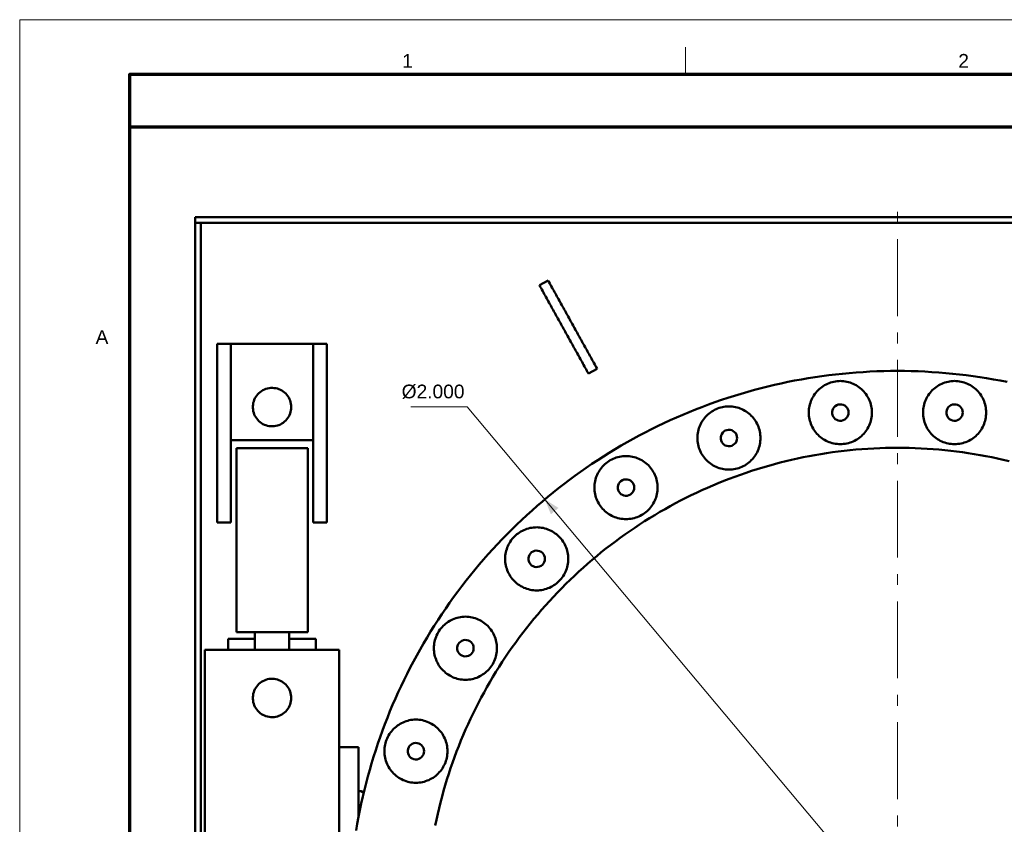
# Model space of a CAD drawing. Header units: millimetres. Extents: x 0 to 841, y 0 to 594.
# Tile 3 of 8: x 0 to 179, y 447 to 594. Entities that reach past the tile are written whole.
import ezdxf
from ezdxf.enums import TextEntityAlignment as Align

# ---------------------------------------------------------------- set-up
doc = ezdxf.new("R2010")
doc.units = ezdxf.units.MM
doc.linetypes.add('EJE', pattern=[22, 14, -3, 2, -3])
for name, color, linetype, lineweight in [('COTA', 7, 'CONTINUOUS', 18), ('EJE', 7, 'EJE', 18), ('FINA', 7, 'CONTINUOUS', 18), ('MARCO', 7, 'CONTINUOUS', 70), ('TXT', 7, 'CONTINUOUS', 25), ('VIS', 7, 'CONTINUOUS', 50)]:
    doc.layers.add(name, color=color, linetype=linetype, lineweight=lineweight)
doc.styles.add('STD', font='LiberationSans-Regular.ttf')

msp = doc.modelspace()

# ---------------------------------------------------------------- linework, layer by layer
at = {"layer": 'COTA'}
for p, q in [((81.58, 523.46), (71.28, 523.46)), ((224.28, 353.4), (81.58, 523.46))]:
    msp.add_line(p, q, dxfattribs=at)
msp.add_solid([(95.72, 506.6), (96.83, 503.88), (98.21, 505.04)], dxfattribs=at)
at = {"layer": 'EJE'}
msp.add_line((160, 298), (160, 562), dxfattribs=at)
at = {"layer": 'FINA'}
msp.add_line((121.38, 584), (121.38, 589), dxfattribs=at)
msp.add_lwpolyline([(0, 0), (841, 0), (841, 594), (0, 594)], close=True, dxfattribs=at)
at = {"layer": 'MARCO'}
for points in [[(20, 10), (831, 10), (831, 584), (20, 584)], [(20, 574.5), (831, 574.5), (831, 584), (20, 584)]]:
    msp.add_lwpolyline(points, close=True, dxfattribs=at)
at = {"layer": 'VIS'}
for points in [[(32, 557), (32, 558)], [(32, 558), (288, 558)], [(32, 557), (288, 557)], [(32, 303), (32, 557)], [(32, 557), (33, 557)], [(33, 303), (33, 557)], [(94.75, 545.61), (96.32, 546.48)], [(96.32, 546.48), (96.47, 546.22), (96.61, 545.95), (96.76, 545.69), (96.9, 545.42), (97.05, 545.16), (97.2, 544.9), (97.34, 544.63), (97.49, 544.37), (97.64, 544.11), (97.78, 543.84), (97.93, 543.58), (98.08, 543.32), (98.22, 543.05), (98.37, 542.79), (98.52, 542.52), (98.66, 542.26), (98.81, 542), (98.96, 541.73), (99.1, 541.47), (99.25, 541.21), (99.4, 540.94), (99.54, 540.68), (99.69, 540.41), (99.83, 540.15), (99.98, 539.89), (100.13, 539.62), (100.27, 539.36), (100.42, 539.1), (100.57, 538.83), (100.71, 538.57), (100.86, 538.31), (101.01, 538.04), (101.15, 537.78), (101.3, 537.51), (101.45, 537.25), (101.59, 536.99), (101.74, 536.72), (101.89, 536.46), (102.03, 536.2), (102.18, 535.93), (102.32, 535.67), (102.47, 535.4), (102.62, 535.14), (102.76, 534.88), (102.91, 534.61), (103.06, 534.35), (103.2, 534.09), (103.35, 533.82), (103.5, 533.56), (103.64, 533.3), (103.79, 533.03), (103.94, 532.77), (104.08, 532.5), (104.23, 532.24), (104.38, 531.98), (104.52, 531.71), (104.67, 531.45), (104.82, 531.19), (104.96, 530.92), (105.11, 530.66), (105.25, 530.39)], [(94.75, 545.61), (94.89, 545.34), (95.04, 545.08), (95.18, 544.81), (95.33, 544.55), (95.48, 544.29), (95.62, 544.02), (95.77, 543.76), (95.92, 543.5), (96.06, 543.23), (96.21, 542.97), (96.36, 542.7), (96.5, 542.44), (96.65, 542.18), (96.8, 541.91), (96.94, 541.65), (97.09, 541.39), (97.24, 541.12), (97.38, 540.86), (97.53, 540.6), (97.68, 540.33), (97.82, 540.07), (97.97, 539.8), (98.11, 539.54), (98.26, 539.28), (98.41, 539.01), (98.55, 538.75), (98.7, 538.49), (98.85, 538.22), (98.99, 537.96), (99.14, 537.69), (99.29, 537.43), (99.43, 537.17), (99.58, 536.9), (99.73, 536.64), (99.87, 536.38), (100.02, 536.11), (100.17, 535.85), (100.31, 535.59), (100.46, 535.32), (100.6, 535.06), (100.75, 534.79), (100.9, 534.53), (101.04, 534.27), (101.19, 534), (101.34, 533.74), (101.48, 533.48), (101.63, 533.21), (101.78, 532.95), (101.92, 532.68), (102.07, 532.42), (102.22, 532.16), (102.36, 531.89), (102.51, 531.63), (102.66, 531.37), (102.8, 531.1), (102.95, 530.84), (103.1, 530.58), (103.24, 530.31), (103.39, 530.05), (103.53, 529.78), (103.68, 529.52)], [(36, 534.91), (38.5, 534.91)], [(36, 534.91), (36, 502.41)], [(38.5, 534.91), (38.5, 502.41)], [(38.5, 534.91), (53.5, 534.91)], [(38.5, 534.91), (38.5, 517.41)], [(53.5, 534.91), (56, 534.91)], [(53.5, 534.91), (53.5, 502.41)], [(53.5, 534.91), (53.5, 517.41)], [(56, 534.91), (56, 502.41)], [(179.97, 527.99), (178.74, 528.23), (177.5, 528.46), (176.26, 528.67), (175.02, 528.87), (173.78, 529.05), (172.53, 529.21), (171.29, 529.36), (170.04, 529.5), (168.79, 529.61), (167.53, 529.72), (166.28, 529.8), (165.02, 529.87), (163.77, 529.93), (162.51, 529.97), (161.26, 529.99), (160, 530), (158.74, 529.99), (157.49, 529.97), (156.23, 529.93), (154.98, 529.87), (153.72, 529.8), (152.47, 529.72), (151.21, 529.61), (149.96, 529.5), (148.71, 529.36), (147.47, 529.21), (146.22, 529.05), (144.98, 528.87), (143.74, 528.67), (142.5, 528.46), (141.26, 528.23), (140.03, 527.99), (138.8, 527.73), (137.57, 527.45), (136.35, 527.16), (135.13, 526.86), (133.92, 526.54), (132.7, 526.2), (131.5, 525.85), (130.3, 525.49), (129.1, 525.11), (127.91, 524.71), (126.72, 524.3), (125.54, 523.87), (124.36, 523.43), (123.19, 522.98), (122.02, 522.51), (120.86, 522.02), (119.71, 521.52), (118.56, 521.01), (117.42, 520.48), (116.29, 519.94), (115.16, 519.38), (114.04, 518.81), (112.93, 518.23), (111.82, 517.63), (110.73, 517.02), (109.64, 516.39), (108.56, 515.75), (107.48, 515.1), (106.42, 514.43), (105.36, 513.75), (104.31, 513.06), (103.27, 512.35), (102.24, 511.63), (101.22, 510.9), (100.21, 510.16), (99.21, 509.4), (98.21, 508.63), (97.23, 507.85), (96.26, 507.05), (95.29, 506.24), (94.34, 505.43), (93.4, 504.59), (92.47, 503.75), (91.55, 502.9), (90.63, 502.03), (89.74, 501.15), (88.85, 500.26), (87.97, 499.37), (87.1, 498.45), (86.25, 497.53), (85.41, 496.6), (84.57, 495.66), (83.76, 494.71), (82.95, 493.74), (82.15, 492.77), (81.37, 491.79), (80.6, 490.79), (79.84, 489.79), (79.1, 488.78), (78.37, 487.76), (77.65, 486.73), (76.94, 485.69), (76.25, 484.64), (75.57, 483.58), (74.9, 482.52), (74.25, 481.44), (73.61, 480.36), (72.98, 479.27), (72.37, 478.18), (71.77, 477.07), (71.19, 475.96), (70.62, 474.84), (70.06, 473.71), (69.52, 472.58), (68.99, 471.44), (68.48, 470.29), (67.98, 469.14), (67.49, 467.98), (67.02, 466.81), (66.57, 465.64), (66.13, 464.46), (65.7, 463.28), (65.29, 462.09), (64.89, 460.9), (64.51, 459.7), (64.15, 458.5), (63.8, 457.3), (63.46, 456.08), (63.14, 454.87), (62.84, 453.65), (62.55, 452.43), (62.27, 451.2), (62.01, 449.97), (61.77, 448.74), (61.54, 447.5), (61.33, 446.26)], [(105.25, 530.39), (103.68, 529.52)], [(155.34, 522.42), (155.33, 522.72), (155.31, 523.02), (155.27, 523.31), (155.21, 523.61), (155.14, 523.9), (155.06, 524.19), (154.96, 524.48), (154.84, 524.75), (154.71, 525.03), (154.57, 525.29), (154.41, 525.55), (154.24, 525.8), (154.06, 526.03), (153.86, 526.26), (153.65, 526.48), (153.43, 526.69), (153.21, 526.88), (152.97, 527.07), (152.72, 527.24), (152.46, 527.39), (152.2, 527.54), (151.93, 527.67), (151.65, 527.78), (151.36, 527.88), (151.08, 527.97), (150.78, 528.04), (150.49, 528.09), (150.19, 528.13), (149.89, 528.16), (149.59, 528.17), (149.29, 528.16), (148.99, 528.13), (148.69, 528.09), (148.39, 528.04), (148.1, 527.97), (147.81, 527.88), (147.53, 527.78), (147.25, 527.67), (146.98, 527.54), (146.71, 527.39), (146.46, 527.24), (146.21, 527.07), (145.97, 526.88), (145.74, 526.69), (145.52, 526.48), (145.31, 526.26), (145.12, 526.03), (144.94, 525.8), (144.76, 525.55), (144.61, 525.29), (144.46, 525.03), (144.33, 524.75), (144.22, 524.48), (144.12, 524.19), (144.03, 523.9), (143.96, 523.61), (143.91, 523.31), (143.87, 523.02), (143.85, 522.72), (143.84, 522.42), (143.85, 522.11), (143.87, 521.81), (143.91, 521.52), (143.96, 521.22), (144.03, 520.93), (144.12, 520.64), (144.22, 520.35), (144.33, 520.08), (144.46, 519.8), (144.61, 519.54), (144.76, 519.28), (144.94, 519.04), (145.12, 518.8), (145.31, 518.57), (145.52, 518.35), (145.74, 518.14), (145.97, 517.95), (146.21, 517.76), (146.46, 517.59), (146.71, 517.44), (146.98, 517.29), (147.25, 517.16), (147.53, 517.05), (147.81, 516.95), (148.1, 516.86), (148.39, 516.79), (148.69, 516.74), (148.99, 516.7), (149.29, 516.67), (149.59, 516.67), (149.89, 516.67), (150.19, 516.7), (150.49, 516.74), (150.78, 516.79), (151.08, 516.86), (151.36, 516.95), (151.65, 517.05), (151.93, 517.16), (152.2, 517.29), (152.46, 517.44), (152.72, 517.59), (152.97, 517.76), (153.21, 517.95), (153.43, 518.14), (153.65, 518.35), (153.86, 518.57), (154.06, 518.8), (154.24, 519.04), (154.41, 519.28), (154.57, 519.54), (154.71, 519.8), (154.84, 520.08), (154.96, 520.35), (155.06, 520.64), (155.14, 520.93), (155.21, 521.22), (155.27, 521.52), (155.31, 521.81), (155.33, 522.11), (155.34, 522.42)], [(176.16, 522.42), (176.15, 522.72), (176.13, 523.02), (176.09, 523.31), (176.04, 523.61), (175.97, 523.9), (175.88, 524.19), (175.78, 524.48), (175.67, 524.75), (175.54, 525.03), (175.39, 525.29), (175.24, 525.55), (175.06, 525.8), (174.88, 526.03), (174.69, 526.26), (174.48, 526.48), (174.26, 526.69), (174.03, 526.88), (173.79, 527.07), (173.54, 527.24), (173.29, 527.39), (173.02, 527.54), (172.75, 527.67), (172.47, 527.78), (172.19, 527.88), (171.9, 527.97), (171.61, 528.04), (171.31, 528.09), (171.01, 528.13), (170.71, 528.16), (170.41, 528.17), (170.11, 528.16), (169.81, 528.13), (169.51, 528.09), (169.22, 528.04), (168.92, 527.97), (168.64, 527.88), (168.35, 527.78), (168.07, 527.67), (167.8, 527.54), (167.54, 527.39), (167.28, 527.24), (167.03, 527.07), (166.79, 526.88), (166.57, 526.69), (166.35, 526.48), (166.14, 526.26), (165.94, 526.03), (165.76, 525.8), (165.59, 525.55), (165.43, 525.29), (165.29, 525.03), (165.16, 524.75), (165.04, 524.48), (164.94, 524.19), (164.86, 523.9), (164.79, 523.61), (164.73, 523.31), (164.69, 523.02), (164.67, 522.72), (164.66, 522.42), (164.67, 522.11), (164.69, 521.81), (164.73, 521.52), (164.79, 521.22), (164.86, 520.93), (164.94, 520.64), (165.04, 520.35), (165.16, 520.08), (165.29, 519.8), (165.43, 519.54), (165.59, 519.28), (165.76, 519.04), (165.94, 518.8), (166.14, 518.57), (166.35, 518.35), (166.57, 518.14), (166.79, 517.95), (167.03, 517.76), (167.28, 517.59), (167.54, 517.44), (167.8, 517.29), (168.07, 517.16), (168.35, 517.05), (168.64, 516.95), (168.92, 516.86), (169.22, 516.79), (169.51, 516.74), (169.81, 516.7), (170.11, 516.67), (170.41, 516.67), (170.71, 516.67), (171.01, 516.7), (171.31, 516.74), (171.61, 516.79), (171.9, 516.86), (172.19, 516.95), (172.47, 517.05), (172.75, 517.16), (173.02, 517.29), (173.29, 517.44), (173.54, 517.59), (173.79, 517.76), (174.03, 517.95), (174.26, 518.14), (174.48, 518.35), (174.69, 518.57), (174.88, 518.8), (175.06, 519.04), (175.24, 519.28), (175.39, 519.54), (175.54, 519.8), (175.67, 520.08), (175.78, 520.35), (175.88, 520.64), (175.97, 520.93), (176.04, 521.22), (176.09, 521.52), (176.13, 521.81), (176.15, 522.11), (176.16, 522.42)], [(49.5, 523.41), (49.49, 523.71), (49.45, 524.01), (49.38, 524.31), (49.29, 524.59), (49.18, 524.87), (49.04, 525.14), (48.88, 525.4), (48.7, 525.64), (48.5, 525.86), (48.28, 526.07), (48.05, 526.25), (47.79, 526.42), (47.53, 526.56), (47.25, 526.68), (46.97, 526.78), (46.67, 526.85), (46.38, 526.89), (46.08, 526.91), (45.77, 526.91), (45.47, 526.87), (45.18, 526.82), (44.89, 526.73), (44.61, 526.62), (44.34, 526.49), (44.08, 526.34), (43.83, 526.16), (43.61, 525.97), (43.4, 525.75), (43.2, 525.52), (43.03, 525.27), (42.88, 525.01), (42.76, 524.73), (42.66, 524.45), (42.58, 524.16), (42.53, 523.86), (42.5, 523.56), (42.5, 523.26), (42.53, 522.96), (42.58, 522.67), (42.66, 522.37), (42.76, 522.09), (42.88, 521.82), (43.03, 521.56), (43.2, 521.31), (43.4, 521.07), (43.61, 520.86), (43.83, 520.66), (44.08, 520.49), (44.34, 520.33), (44.61, 520.2), (44.89, 520.09), (45.18, 520.01), (45.47, 519.95), (45.77, 519.92), (46.08, 519.91), (46.38, 519.93), (46.67, 519.98), (46.97, 520.05), (47.25, 520.14), (47.53, 520.26), (47.79, 520.41), (48.05, 520.57), (48.28, 520.76), (48.5, 520.96), (48.7, 521.19), (48.88, 521.43), (49.04, 521.68), (49.18, 521.95), (49.29, 522.23), (49.38, 522.52), (49.45, 522.81), (49.49, 523.11), (49.5, 523.41)], [(135.03, 517.78), (135.03, 518.08), (135, 518.38), (134.96, 518.68), (134.91, 518.98), (134.84, 519.27), (134.75, 519.56), (134.65, 519.84), (134.54, 520.12), (134.41, 520.39), (134.26, 520.66), (134.11, 520.91), (133.94, 521.16), (133.75, 521.4), (133.56, 521.63), (133.35, 521.85), (133.13, 522.05), (132.9, 522.25), (132.66, 522.43), (132.42, 522.6), (132.16, 522.76), (131.89, 522.9), (131.62, 523.03), (131.34, 523.15), (131.06, 523.25), (130.77, 523.34), (130.48, 523.41), (130.18, 523.46), (129.89, 523.5), (129.58, 523.52), (129.28, 523.53), (128.98, 523.52), (128.68, 523.5), (128.38, 523.46), (128.09, 523.41), (127.8, 523.34), (127.51, 523.25), (127.22, 523.15), (126.95, 523.03), (126.67, 522.9), (126.41, 522.76), (126.15, 522.6), (125.9, 522.43), (125.67, 522.25), (125.44, 522.05), (125.22, 521.85), (125.01, 521.63), (124.82, 521.4), (124.63, 521.16), (124.46, 520.91), (124.3, 520.66), (124.16, 520.39), (124.03, 520.12), (123.92, 519.84), (123.82, 519.56), (123.73, 519.27), (123.66, 518.98), (123.6, 518.68), (123.57, 518.38), (123.54, 518.08), (123.53, 517.78), (123.54, 517.48), (123.57, 517.18), (123.6, 516.88), (123.66, 516.59), (123.73, 516.29), (123.82, 516), (123.92, 515.72), (124.03, 515.44), (124.16, 515.17), (124.3, 514.91), (124.46, 514.65), (124.63, 514.4), (124.82, 514.16), (125.01, 513.93), (125.22, 513.72), (125.44, 513.51), (125.67, 513.31), (125.9, 513.13), (126.15, 512.96), (126.41, 512.8), (126.67, 512.66), (126.95, 512.53), (127.22, 512.41), (127.51, 512.31), (127.8, 512.23), (128.09, 512.16), (128.38, 512.1), (128.68, 512.06), (128.98, 512.04), (129.28, 512.03), (129.58, 512.04), (129.89, 512.06), (130.18, 512.1), (130.48, 512.16), (130.77, 512.23), (131.06, 512.31), (131.34, 512.41), (131.62, 512.53), (131.89, 512.66), (132.16, 512.8), (132.42, 512.96), (132.66, 513.13), (132.9, 513.31), (133.13, 513.51), (133.35, 513.72), (133.56, 513.93), (133.75, 514.16), (133.94, 514.4), (134.11, 514.65), (134.26, 514.91), (134.41, 515.17), (134.54, 515.44), (134.65, 515.72), (134.75, 516), (134.84, 516.29), (134.91, 516.59), (134.96, 516.88), (135, 517.18), (135.03, 517.48), (135.03, 517.78)], [(151.09, 522.42), (151.06, 522.72), (150.97, 523.01), (150.82, 523.27), (150.62, 523.5), (150.38, 523.69), (150.11, 523.82), (149.81, 523.9), (149.51, 523.91), (149.21, 523.87), (148.93, 523.76), (148.67, 523.6), (148.45, 523.39), (148.28, 523.14), (148.16, 522.86), (148.09, 522.57), (148.09, 522.26), (148.16, 521.97), (148.28, 521.69), (148.45, 521.44), (148.67, 521.23), (148.93, 521.07), (149.21, 520.96), (149.51, 520.92), (149.81, 520.93), (150.11, 521.01), (150.38, 521.14), (150.62, 521.33), (150.82, 521.56), (150.97, 521.82), (151.06, 522.11), (151.09, 522.42)], [(171.91, 522.42), (171.88, 522.72), (171.79, 523.01), (171.64, 523.27), (171.45, 523.5), (171.21, 523.69), (170.93, 523.82), (170.64, 523.9), (170.34, 523.91), (170.04, 523.87), (169.75, 523.76), (169.49, 523.6), (169.27, 523.39), (169.1, 523.14), (168.98, 522.86), (168.92, 522.57), (168.92, 522.26), (168.98, 521.97), (169.1, 521.69), (169.27, 521.44), (169.49, 521.23), (169.75, 521.07), (170.04, 520.96), (170.34, 520.92), (170.64, 520.93), (170.93, 521.01), (171.21, 521.14), (171.45, 521.33), (171.64, 521.56), (171.79, 521.82), (171.88, 522.11), (171.91, 522.42)], [(130.78, 517.78), (130.75, 518.08), (130.66, 518.37), (130.52, 518.64), (130.32, 518.87), (130.08, 519.05), (129.81, 519.19), (129.51, 519.26), (129.21, 519.28), (128.91, 519.23), (128.62, 519.13), (128.37, 518.97), (128.15, 518.76), (127.97, 518.51), (127.85, 518.23), (127.79, 517.93), (127.79, 517.63), (127.85, 517.33), (127.97, 517.05), (128.15, 516.8), (128.37, 516.59), (128.62, 516.43), (128.91, 516.33), (129.21, 516.28), (129.51, 516.3), (129.81, 516.37), (130.08, 516.51), (130.32, 516.69), (130.52, 516.92), (130.66, 517.19), (130.75, 517.48), (130.78, 517.78)], [(38.5, 517.41), (53.5, 517.41)], [(52.5, 515.91), (52.2, 515.91), (51.9, 515.91), (51.59, 515.91), (51.29, 515.91), (50.99, 515.91), (50.69, 515.91), (50.38, 515.91), (50.08, 515.91), (49.78, 515.91), (49.48, 515.91), (49.17, 515.91), (48.87, 515.91), (48.57, 515.91), (48.27, 515.91), (47.97, 515.91), (47.66, 515.91), (47.36, 515.91), (47.06, 515.91), (46.76, 515.91), (46.45, 515.91), (46.15, 515.91), (45.85, 515.91), (45.55, 515.91), (45.24, 515.91), (44.94, 515.91), (44.64, 515.91), (44.34, 515.91), (44.03, 515.91), (43.73, 515.91), (43.43, 515.91), (43.13, 515.91), (42.83, 515.91), (42.52, 515.91), (42.22, 515.91), (41.92, 515.91), (41.62, 515.91), (41.31, 515.91), (41.01, 515.91), (40.71, 515.91), (40.41, 515.91), (40.1, 515.91), (39.8, 515.91), (39.5, 515.91)], [(39.5, 482.41), (39.5, 515.91)], [(52.5, 515.91), (52.5, 482.41)], [(180.34, 513.56), (179.29, 513.81), (178.23, 514.05), (177.18, 514.27), (176.11, 514.48), (175.05, 514.67), (173.99, 514.85), (172.92, 515.02), (171.85, 515.18), (170.78, 515.32), (169.71, 515.45), (168.63, 515.57), (167.56, 515.67), (166.48, 515.76), (165.4, 515.83), (164.32, 515.89), (163.24, 515.94), (162.16, 515.97), (161.08, 515.99), (160, 516), (158.92, 515.99), (157.84, 515.97), (156.76, 515.94), (155.68, 515.89), (154.6, 515.83), (153.52, 515.76), (152.44, 515.67), (151.37, 515.57), (150.29, 515.45), (149.22, 515.32), (148.15, 515.18), (147.08, 515.02), (146.01, 514.85), (144.95, 514.67), (143.89, 514.48), (142.82, 514.27), (141.77, 514.05), (140.71, 513.81), (139.66, 513.56), (138.61, 513.3), (137.57, 513.02), (136.53, 512.73), (135.49, 512.43), (134.45, 512.12), (133.42, 511.79), (132.4, 511.45), (131.38, 511.1), (130.36, 510.73), (129.35, 510.35), (128.34, 509.96), (127.34, 509.56), (126.34, 509.14), (125.35, 508.71), (124.36, 508.27), (123.38, 507.82), (122.41, 507.35), (121.44, 506.87), (120.48, 506.38), (119.52, 505.88), (118.57, 505.36), (117.63, 504.84), (116.69, 504.3), (115.76, 503.75), (114.83, 503.19), (113.92, 502.61), (113.01, 502.03), (112.11, 501.43), (111.21, 500.82), (110.33, 500.21), (109.45, 499.58), (108.58, 498.93), (107.72, 498.28), (106.86, 497.62), (106.02, 496.95), (105.18, 496.26), (104.35, 495.57), (103.53, 494.87), (102.72, 494.15), (101.92, 493.43), (101.13, 492.69), (100.35, 491.95), (99.57, 491.19), (98.81, 490.43), (98.05, 489.65), (97.31, 488.87), (96.57, 488.08), (95.85, 487.28), (95.13, 486.47), (94.43, 485.65), (93.74, 484.82), (93.05, 483.98), (92.38, 483.14), (91.72, 482.28), (91.07, 481.42), (90.42, 480.55), (89.79, 479.67), (89.18, 478.79), (88.57, 477.89), (87.97, 476.99), (87.39, 476.08), (86.81, 475.17), (86.25, 474.24), (85.7, 473.31), (85.16, 472.37), (84.64, 471.43), (84.12, 470.48), (83.62, 469.52), (83.13, 468.56), (82.65, 467.59), (82.18, 466.62), (81.73, 465.64), (81.29, 464.65), (80.86, 463.66), (80.44, 462.66), (80.04, 461.66), (79.65, 460.65), (79.27, 459.64), (78.9, 458.62), (78.55, 457.6), (78.21, 456.58), (77.88, 455.55), (77.57, 454.51), (77.27, 453.47), (76.98, 452.43), (76.7, 451.39), (76.44, 450.34), (76.19, 449.29), (75.95, 448.23), (75.73, 447.18)], [(180.34, 513.56), (179.29, 513.81), (178.23, 514.05), (177.18, 514.27), (176.11, 514.48), (175.05, 514.67), (173.99, 514.85), (172.92, 515.02), (171.85, 515.18), (170.78, 515.32), (169.71, 515.45), (168.63, 515.57), (167.56, 515.67), (166.48, 515.76), (165.4, 515.83), (164.32, 515.89), (163.24, 515.94), (162.16, 515.97), (161.08, 515.99), (160, 516), (158.92, 515.99), (157.84, 515.97), (156.76, 515.94), (155.68, 515.89), (154.6, 515.83), (153.52, 515.76), (152.44, 515.67), (151.37, 515.57), (150.29, 515.45), (149.22, 515.32), (148.15, 515.18), (147.08, 515.02), (146.01, 514.85), (144.95, 514.67), (143.89, 514.48), (142.82, 514.27), (141.77, 514.05), (140.71, 513.81), (139.66, 513.56), (138.61, 513.3), (137.57, 513.02), (136.53, 512.73), (135.49, 512.43), (134.45, 512.12), (133.42, 511.79), (132.4, 511.45), (131.38, 511.1), (130.36, 510.73), (129.35, 510.35), (128.34, 509.96), (127.34, 509.56), (126.34, 509.14), (125.35, 508.71), (124.36, 508.27), (123.38, 507.82), (122.41, 507.35), (121.44, 506.87), (120.48, 506.38), (119.52, 505.88), (118.57, 505.36), (117.63, 504.84), (116.69, 504.3), (115.76, 503.75), (114.83, 503.19), (113.92, 502.61), (113.01, 502.03), (112.11, 501.43), (111.21, 500.82), (110.33, 500.21), (109.45, 499.58), (108.58, 498.93), (107.72, 498.28), (106.86, 497.62), (106.02, 496.95), (105.18, 496.26), (104.35, 495.57), (103.53, 494.87), (102.72, 494.15), (101.92, 493.43), (101.13, 492.69), (100.35, 491.95), (99.57, 491.19), (98.81, 490.43), (98.05, 489.65), (97.31, 488.87), (96.57, 488.08), (95.85, 487.28), (95.13, 486.47), (94.43, 485.65), (93.74, 484.82), (93.05, 483.98), (92.38, 483.14), (91.72, 482.28), (91.07, 481.42), (90.42, 480.55), (89.79, 479.67), (89.18, 478.79), (88.57, 477.89), (87.97, 476.99), (87.39, 476.08), (86.81, 475.17), (86.25, 474.24), (85.7, 473.31), (85.16, 472.37), (84.64, 471.43), (84.12, 470.48), (83.62, 469.52), (83.13, 468.56), (82.65, 467.59), (82.18, 466.62), (81.73, 465.64), (81.29, 464.65), (80.86, 463.66), (80.44, 462.66), (80.04, 461.66), (79.65, 460.65), (79.27, 459.64), (78.9, 458.62), (78.55, 457.6), (78.21, 456.58), (77.88, 455.55), (77.57, 454.51), (77.27, 453.47), (76.98, 452.43), (76.7, 451.39), (76.44, 450.34), (76.19, 449.29), (75.95, 448.23), (75.73, 447.18)], [(116.27, 508.75), (116.26, 509.05), (116.24, 509.35), (116.2, 509.64), (116.15, 509.94), (116.08, 510.23), (115.99, 510.52), (115.89, 510.81), (115.77, 511.08), (115.64, 511.36), (115.5, 511.62), (115.34, 511.88), (115.17, 512.13), (114.99, 512.36), (114.79, 512.59), (114.59, 512.81), (114.37, 513.02), (114.14, 513.21), (113.9, 513.4), (113.65, 513.57), (113.4, 513.72), (113.13, 513.87), (112.86, 514), (112.58, 514.11), (112.3, 514.21), (112.01, 514.3), (111.72, 514.37), (111.42, 514.42), (111.12, 514.46), (110.82, 514.49), (110.52, 514.5), (110.22, 514.49), (109.92, 514.46), (109.62, 514.42), (109.33, 514.37), (109.03, 514.3), (108.74, 514.21), (108.46, 514.11), (108.18, 514), (107.91, 513.87), (107.65, 513.72), (107.39, 513.57), (107.14, 513.4), (106.9, 513.21), (106.67, 513.02), (106.46, 512.81), (106.25, 512.59), (106.05, 512.36), (105.87, 512.13), (105.7, 511.88), (105.54, 511.62), (105.4, 511.36), (105.27, 511.08), (105.15, 510.81), (105.05, 510.52), (104.97, 510.23), (104.9, 509.94), (104.84, 509.64), (104.8, 509.35), (104.78, 509.05), (104.77, 508.75), (104.78, 508.44), (104.8, 508.14), (104.84, 507.85), (104.9, 507.55), (104.97, 507.26), (105.05, 506.97), (105.15, 506.68), (105.27, 506.41), (105.4, 506.13), (105.54, 505.87), (105.7, 505.61), (105.87, 505.37), (106.05, 505.13), (106.25, 504.9), (106.46, 504.68), (106.67, 504.47), (106.9, 504.28), (107.14, 504.09), (107.39, 503.92), (107.65, 503.77), (107.91, 503.62), (108.18, 503.49), (108.46, 503.38), (108.74, 503.28), (109.03, 503.19), (109.33, 503.12), (109.62, 503.07), (109.92, 503.03), (110.22, 503), (110.52, 503), (110.82, 503), (111.12, 503.03), (111.42, 503.07), (111.72, 503.12), (112.01, 503.19), (112.3, 503.28), (112.58, 503.38), (112.86, 503.49), (113.13, 503.62), (113.4, 503.77), (113.65, 503.92), (113.9, 504.09), (114.14, 504.28), (114.37, 504.47), (114.59, 504.68), (114.79, 504.9), (114.99, 505.13), (115.17, 505.37), (115.34, 505.61), (115.5, 505.87), (115.64, 506.13), (115.77, 506.41), (115.89, 506.68), (115.99, 506.97), (116.08, 507.26), (116.15, 507.55), (116.2, 507.85), (116.24, 508.14), (116.26, 508.44), (116.27, 508.75)], [(112.02, 508.75), (111.99, 509.05), (111.9, 509.34), (111.75, 509.6), (111.55, 509.83), (111.31, 510.02), (111.04, 510.15), (110.75, 510.23), (110.45, 510.24), (110.15, 510.2), (109.86, 510.09), (109.6, 509.93), (109.38, 509.72), (109.21, 509.47), (109.09, 509.19), (109.03, 508.9), (109.03, 508.59), (109.09, 508.3), (109.21, 508.02), (109.38, 507.77), (109.6, 507.56), (109.86, 507.4), (110.15, 507.29), (110.45, 507.25), (110.75, 507.26), (111.04, 507.34), (111.31, 507.47), (111.55, 507.66), (111.75, 507.89), (111.9, 508.15), (111.99, 508.44), (112.02, 508.75)], [(36, 502.41), (38.5, 502.41)], [(53.5, 502.41), (56, 502.41)], [(99.99, 495.76), (99.98, 496.06), (99.96, 496.36), (99.92, 496.66), (99.86, 496.96), (99.79, 497.25), (99.71, 497.54), (99.61, 497.82), (99.49, 498.1), (99.36, 498.37), (99.22, 498.64), (99.06, 498.89), (98.89, 499.14), (98.71, 499.38), (98.51, 499.61), (98.3, 499.83), (98.09, 500.03), (97.86, 500.23), (97.62, 500.41), (97.37, 500.58), (97.11, 500.74), (96.85, 500.88), (96.58, 501.01), (96.3, 501.13), (96.02, 501.23), (95.73, 501.32), (95.43, 501.39), (95.14, 501.44), (94.84, 501.48), (94.54, 501.5), (94.24, 501.51), (93.94, 501.5), (93.64, 501.48), (93.34, 501.44), (93.04, 501.39), (92.75, 501.32), (92.46, 501.23), (92.18, 501.13), (91.9, 501.01), (91.63, 500.88), (91.36, 500.74), (91.11, 500.58), (90.86, 500.41), (90.62, 500.23), (90.39, 500.03), (90.17, 499.83), (89.97, 499.61), (89.77, 499.38), (89.59, 499.14), (89.42, 498.89), (89.26, 498.64), (89.12, 498.37), (88.99, 498.1), (88.87, 497.82), (88.77, 497.54), (88.68, 497.25), (88.61, 496.96), (88.56, 496.66), (88.52, 496.36), (88.5, 496.06), (88.49, 495.76), (88.5, 495.46), (88.52, 495.16), (88.56, 494.86), (88.61, 494.57), (88.68, 494.27), (88.77, 493.98), (88.87, 493.7), (88.99, 493.42), (89.12, 493.15), (89.26, 492.89), (89.42, 492.63), (89.59, 492.38), (89.77, 492.14), (89.97, 491.91), (90.17, 491.7), (90.39, 491.49), (90.62, 491.29), (90.86, 491.11), (91.11, 490.94), (91.36, 490.78), (91.63, 490.64), (91.9, 490.51), (92.18, 490.39), (92.46, 490.29), (92.75, 490.21), (93.04, 490.14), (93.34, 490.08), (93.64, 490.04), (93.94, 490.02), (94.24, 490.01), (94.54, 490.02), (94.84, 490.04), (95.14, 490.08), (95.43, 490.14), (95.73, 490.21), (96.02, 490.29), (96.3, 490.39), (96.58, 490.51), (96.85, 490.64), (97.11, 490.78), (97.37, 490.94), (97.62, 491.11), (97.86, 491.29), (98.09, 491.49), (98.3, 491.7), (98.51, 491.91), (98.71, 492.14), (98.89, 492.38), (99.06, 492.63), (99.22, 492.89), (99.36, 493.15), (99.49, 493.42), (99.61, 493.7), (99.71, 493.98), (99.79, 494.27), (99.86, 494.57), (99.92, 494.86), (99.96, 495.16), (99.98, 495.46), (99.99, 495.76)], [(95.74, 495.76), (95.71, 496.06), (95.62, 496.35), (95.47, 496.62), (95.27, 496.85), (95.03, 497.03), (94.76, 497.17), (94.47, 497.24), (94.16, 497.26), (93.86, 497.21), (93.58, 497.11), (93.32, 496.95), (93.1, 496.74), (92.93, 496.49), (92.81, 496.21), (92.75, 495.91), (92.75, 495.61), (92.81, 495.31), (92.93, 495.03), (93.1, 494.78), (93.32, 494.57), (93.58, 494.41), (93.86, 494.31), (94.16, 494.26), (94.47, 494.28), (94.76, 494.35), (95.03, 494.49), (95.27, 494.67), (95.47, 494.9), (95.62, 495.17), (95.71, 495.46), (95.74, 495.76)], [(87, 479.48), (87, 479.78), (86.97, 480.08), (86.93, 480.38), (86.88, 480.67), (86.81, 480.97), (86.72, 481.26), (86.62, 481.54), (86.51, 481.82), (86.38, 482.09), (86.23, 482.35), (86.08, 482.61), (85.91, 482.86), (85.72, 483.1), (85.53, 483.33), (85.32, 483.54), (85.1, 483.75), (84.87, 483.95), (84.63, 484.13), (84.39, 484.3), (84.13, 484.46), (83.87, 484.6), (83.59, 484.73), (83.32, 484.85), (83.03, 484.95), (82.74, 485.03), (82.45, 485.1), (82.15, 485.16), (81.86, 485.2), (81.56, 485.22), (81.25, 485.23), (80.95, 485.22), (80.65, 485.2), (80.36, 485.16), (80.06, 485.1), (79.77, 485.03), (79.48, 484.95), (79.19, 484.85), (78.92, 484.73), (78.64, 484.6), (78.38, 484.46), (78.12, 484.3), (77.87, 484.13), (77.64, 483.95), (77.41, 483.75), (77.19, 483.54), (76.98, 483.33), (76.79, 483.1), (76.6, 482.86), (76.43, 482.61), (76.28, 482.35), (76.13, 482.09), (76, 481.82), (75.89, 481.54), (75.79, 481.26), (75.7, 480.97), (75.63, 480.67), (75.58, 480.38), (75.54, 480.08), (75.51, 479.78), (75.5, 479.48), (75.51, 479.18), (75.54, 478.88), (75.58, 478.58), (75.63, 478.28), (75.7, 477.99), (75.79, 477.7), (75.89, 477.42), (76, 477.14), (76.13, 476.87), (76.28, 476.6), (76.43, 476.35), (76.6, 476.1), (76.79, 475.86), (76.98, 475.63), (77.19, 475.41), (77.41, 475.21), (77.64, 475.01), (77.87, 474.83), (78.12, 474.66), (78.38, 474.5), (78.64, 474.36), (78.92, 474.23), (79.19, 474.11), (79.48, 474.01), (79.77, 473.92), (80.06, 473.85), (80.36, 473.8), (80.65, 473.76), (80.95, 473.74), (81.25, 473.73), (81.56, 473.74), (81.86, 473.76), (82.15, 473.8), (82.45, 473.85), (82.74, 473.92), (83.03, 474.01), (83.32, 474.11), (83.59, 474.23), (83.87, 474.36), (84.13, 474.5), (84.39, 474.66), (84.63, 474.83), (84.87, 475.01), (85.1, 475.21), (85.32, 475.41), (85.53, 475.63), (85.72, 475.86), (85.91, 476.1), (86.08, 476.35), (86.23, 476.6), (86.38, 476.87), (86.51, 477.14), (86.62, 477.42), (86.72, 477.7), (86.81, 477.99), (86.88, 478.28), (86.93, 478.58), (86.97, 478.88), (87, 479.18), (87, 479.48)], [(38, 479.16), (38, 481.16)], [(38, 481.16), (42.85, 481.16)], [(52.5, 482.41), (52.2, 482.41), (51.9, 482.41), (51.59, 482.41), (51.29, 482.41), (50.99, 482.41), (50.69, 482.41), (50.38, 482.41), (50.08, 482.41), (49.78, 482.41), (49.48, 482.41), (49.17, 482.41), (48.87, 482.41), (48.57, 482.41), (48.27, 482.41), (47.97, 482.41), (47.66, 482.41), (47.36, 482.41), (47.06, 482.41), (46.76, 482.41), (46.45, 482.41), (46.15, 482.41), (45.85, 482.41), (45.55, 482.41), (45.24, 482.41), (44.94, 482.41), (44.64, 482.41), (44.34, 482.41), (44.03, 482.41), (43.73, 482.41), (43.43, 482.41), (43.13, 482.41), (42.83, 482.41), (42.52, 482.41), (42.22, 482.41), (41.92, 482.41), (41.62, 482.41), (41.31, 482.41), (41.01, 482.41), (40.71, 482.41), (40.41, 482.41), (40.1, 482.41), (39.8, 482.41), (39.5, 482.41)], [(42.85, 479.16), (42.85, 482.41)], [(49.15, 482.41), (49.15, 479.16)], [(49.15, 481.16), (54, 481.16)], [(54, 479.16), (54, 481.16)], [(82.75, 479.48), (82.72, 479.78), (82.63, 480.07), (82.49, 480.34), (82.29, 480.57), (82.05, 480.75), (81.78, 480.89), (81.48, 480.96), (81.18, 480.98), (80.88, 480.93), (80.59, 480.83), (80.34, 480.67), (80.12, 480.46), (79.94, 480.21), (79.82, 479.93), (79.76, 479.63), (79.76, 479.33), (79.82, 479.03), (79.94, 478.75), (80.12, 478.5), (80.34, 478.29), (80.59, 478.13), (80.88, 478.03), (81.18, 477.98), (81.48, 478), (81.78, 478.07), (82.05, 478.21), (82.29, 478.39), (82.49, 478.62), (82.63, 478.89), (82.72, 479.18), (82.75, 479.48)], [(33.75, 479.16), (58.25, 479.16)], [(33.75, 421.91), (33.75, 479.16)], [(58.25, 461.46), (58.25, 479.16)], [(49.5, 470.41), (49.49, 470.71), (49.45, 471.01), (49.38, 471.31), (49.29, 471.59), (49.18, 471.87), (49.04, 472.14), (48.88, 472.4), (48.7, 472.64), (48.5, 472.86), (48.28, 473.07), (48.05, 473.25), (47.79, 473.42), (47.53, 473.56), (47.25, 473.68), (46.97, 473.78), (46.67, 473.85), (46.38, 473.89), (46.08, 473.91), (45.77, 473.91), (45.47, 473.87), (45.18, 473.82), (44.89, 473.73), (44.61, 473.62), (44.34, 473.49), (44.08, 473.34), (43.83, 473.16), (43.61, 472.97), (43.4, 472.75), (43.2, 472.52), (43.03, 472.27), (42.88, 472.01), (42.76, 471.73), (42.66, 471.45), (42.58, 471.16), (42.53, 470.86), (42.5, 470.56), (42.5, 470.26), (42.53, 469.96), (42.58, 469.67), (42.66, 469.37), (42.76, 469.09), (42.88, 468.82), (43.03, 468.56), (43.2, 468.31), (43.4, 468.07), (43.61, 467.86), (43.83, 467.66), (44.08, 467.49), (44.34, 467.33), (44.61, 467.2), (44.89, 467.09), (45.18, 467.01), (45.47, 466.95), (45.77, 466.92), (46.08, 466.91), (46.38, 466.93), (46.67, 466.98), (46.97, 467.05), (47.25, 467.14), (47.53, 467.26), (47.79, 467.41), (48.05, 467.57), (48.28, 467.76), (48.5, 467.96), (48.7, 468.19), (48.88, 468.43), (49.04, 468.68), (49.18, 468.95), (49.29, 469.23), (49.38, 469.52), (49.45, 469.81), (49.49, 470.11), (49.5, 470.41)], [(77.97, 460.72), (77.96, 461.02), (77.94, 461.32), (77.9, 461.62), (77.84, 461.91), (77.77, 462.2), (77.69, 462.49), (77.59, 462.78), (77.47, 463.05), (77.34, 463.33), (77.2, 463.59), (77.04, 463.85), (76.87, 464.1), (76.69, 464.33), (76.49, 464.56), (76.28, 464.78), (76.07, 464.99), (75.84, 465.18), (75.6, 465.37), (75.35, 465.54), (75.09, 465.7), (74.83, 465.84), (74.56, 465.97), (74.28, 466.08), (74, 466.18), (73.71, 466.27), (73.41, 466.34), (73.12, 466.4), (72.82, 466.43), (72.52, 466.46), (72.22, 466.47), (71.92, 466.46), (71.62, 466.43), (71.32, 466.4), (71.02, 466.34), (70.73, 466.27), (70.44, 466.18), (70.16, 466.08), (69.88, 465.97), (69.61, 465.84), (69.34, 465.7), (69.09, 465.54), (68.84, 465.37), (68.6, 465.18), (68.37, 464.99), (68.15, 464.78), (67.95, 464.56), (67.75, 464.33), (67.57, 464.1), (67.4, 463.85), (67.24, 463.59), (67.1, 463.33), (66.97, 463.05), (66.85, 462.78), (66.75, 462.49), (66.66, 462.2), (66.59, 461.91), (66.54, 461.62), (66.5, 461.32), (66.48, 461.02), (66.47, 460.72), (66.48, 460.42), (66.5, 460.11), (66.54, 459.82), (66.59, 459.52), (66.66, 459.23), (66.75, 458.94), (66.85, 458.66), (66.97, 458.38), (67.1, 458.11), (67.24, 457.84), (67.4, 457.58), (67.57, 457.34), (67.75, 457.1), (67.95, 456.87), (68.15, 456.65), (68.37, 456.44), (68.6, 456.25), (68.84, 456.06), (69.09, 455.89), (69.34, 455.74), (69.61, 455.59), (69.88, 455.46), (70.16, 455.35), (70.44, 455.25), (70.73, 455.16), (71.02, 455.09), (71.32, 455.04), (71.62, 455), (71.92, 454.97), (72.22, 454.97), (72.52, 454.97), (72.82, 455), (73.12, 455.04), (73.41, 455.09), (73.71, 455.16), (74, 455.25), (74.28, 455.35), (74.56, 455.46), (74.83, 455.59), (75.09, 455.74), (75.35, 455.89), (75.6, 456.06), (75.84, 456.25), (76.07, 456.44), (76.28, 456.65), (76.49, 456.87), (76.69, 457.1), (76.87, 457.34), (77.04, 457.58), (77.2, 457.84), (77.34, 458.11), (77.47, 458.38), (77.59, 458.66), (77.69, 458.94), (77.77, 459.23), (77.84, 459.52), (77.9, 459.82), (77.94, 460.11), (77.96, 460.42), (77.97, 460.72)], [(58.25, 436.66), (58.25, 461.46)], [(58.25, 461.46), (61.75, 461.46)], [(61.75, 448.63), (61.75, 461.46)], [(73.72, 460.72), (73.69, 461.02), (73.6, 461.31), (73.45, 461.57), (73.25, 461.8), (73.01, 461.99), (72.74, 462.12), (72.45, 462.2), (72.14, 462.21), (71.84, 462.17), (71.56, 462.06), (71.3, 461.9), (71.08, 461.69), (70.91, 461.44), (70.79, 461.16), (70.73, 460.87), (70.73, 460.56), (70.79, 460.27), (70.91, 459.99), (71.08, 459.74), (71.3, 459.53), (71.56, 459.37), (71.84, 459.26), (72.14, 459.22), (72.45, 459.23), (72.74, 459.31), (73.01, 459.44), (73.25, 459.63), (73.45, 459.86), (73.6, 460.12), (73.69, 460.41), (73.72, 460.72)], [(61.75, 453.46), (62.25, 453.46)], [(62.25, 453.46), (62.71, 453.13)]]:
    msp.add_lwpolyline(points, dxfattribs=at)

# ---------------------------------------------------------------- texts
at = {"layer": 'TXT', "style": 'STD'}
for s, p in [('1', (70.69, 586.5)), ('2', (172.06, 586.5)), ('A', (15, 536.17))]:
    msp.add_text(s, height=2.5, dxfattribs=at).set_placement(p, align=Align.MIDDLE_CENTER)
msp.add_text('Ø2.000', height=2.5, dxfattribs=at).set_placement((81.08, 524.26), align=Align.BOTTOM_RIGHT)

doc.saveas('drawing.dxf')
